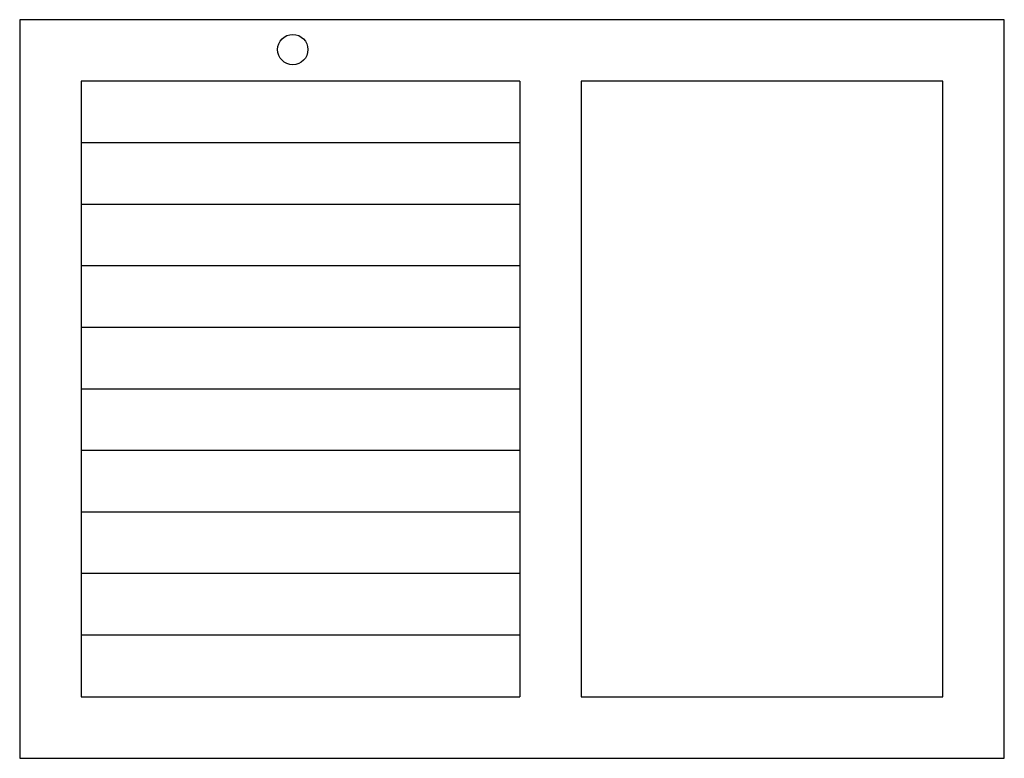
# Model space of a CAD drawing. Extents: x -0.4 to 0.4, y -0.6 to 0.
import ezdxf

# ---------------------------------------------------------------- set-up
doc = ezdxf.new("R2010")
doc.units = 0
doc.header["$MEASUREMENT"] = 0
doc.layers.add('LPS', color=1, linetype='CONTINUOUS')

msp = doc.modelspace()

# ---------------------------------------------------------------- linework, layer by layer
at = {"layer": 'LPS'}
for p, q in [((0.4, 0), (-0.4, 0)), ((0.4, -0.6), (0.4, 0)), ((-0.4, 0), (-0.4, -0.6)), ((-0.35, -0.05), (-0.35, -0.55)), ((0.006244, -0.05), (-0.35, -0.05)), ((0.006244, -0.05), (0.006244, -0.55)), ((0.35, -0.05), (0.056244, -0.05)), ((0.056244, -0.05), (0.056244, -0.55)), ((0.35, -0.55), (0.35, -0.05)), ((0.006244, -0.1), (-0.35, -0.1)), ((0.006244, -0.15), (-0.35, -0.15)), ((0.006244, -0.2), (-0.35, -0.2)), ((0.006244, -0.25), (-0.35, -0.25)), ((0.006244, -0.3), (-0.35, -0.3)), ((0.006244, -0.35), (-0.35, -0.35)), ((0.006244, -0.4), (-0.35, -0.4)), ((0.006244, -0.45), (-0.35, -0.45)), ((0.006244, -0.5), (-0.35, -0.5)), ((-0.35, -0.55), (0.006244, -0.55)), ((0.056244, -0.55), (0.35, -0.55)), ((-0.4, -0.6), (0.4, -0.6))]:
    msp.add_line(p, q, dxfattribs=at)
msp.add_circle((-0.178107, -0.024292), 0.012318, dxfattribs=at)

doc.saveas('drawing.dxf')
